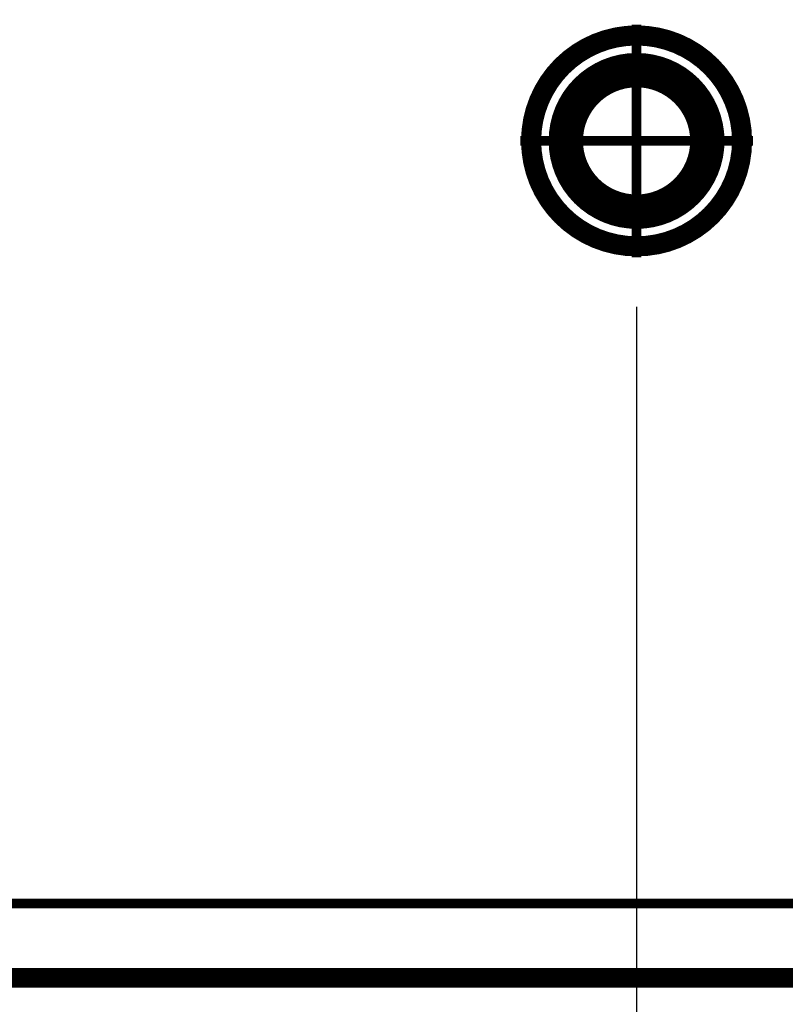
# Model space of a CAD drawing. Header units: millimetres. Extents: x 618 to 1482, y 17 to 575.
# Tile 76 of 96: x 1325 to 1345, y 162 to 187. Entities that reach past the tile are written whole.
import ezdxf

# ---------------------------------------------------------------- set-up
doc = ezdxf.new("R2010")
doc.units = ezdxf.units.MM
doc.linetypes.add('DOT_CENTER', pattern=[14, 12, -1, 0, -1])
doc.layers.add('1', color=7, linetype='Continuous')
doc.styles.add('CONVERTER_11', font='txt.shx', dxfattribs={"width": 0.9})
doc.dimstyles.new('ME10_DIM_22', dxfattribs={"dimtxt": 3.5, "dimasz": 0.18, "dimexe": 2.03, "dimexo": 1.27, "dimgap": 2.54, "dimtad": 1, "dimlfac": 0.03937, "dimzin": 4, "dimdsep": 46, "dimtxsty": 'CONVERTER_11', "dimsah": 1, "dimcen": 0.09, "dimclrd": 140, "dimclre": 140, "dimclrt": 4, "dimadec": 0, "dimazin": 0, "dimtfac": 1, "dimtdec": 4, "dimtix": 1, "dimtofl": 0, "dimtmove": 0, "dimatfit": 0, "dimfxl": 1, "dimtolj": 1, "dimtzin": 0, "dimarcsym": 0})

# ---------------------------------------------------------------- blocks, each defined once
blk = doc.blocks.new('CLS-M4-1_1__126', base_point=(1338.173, 181.404))
at = {"color": 7, "linetype": 'Continuous', "const_width": 0.5}
for points in [[(1338.423, 184.344, 1), (1343.803, 184.344, 1)], [(1339.113, 184.344, 1), (1343.113, 184.344, 1)], [(1339.492, 184.344, 1), (1342.734, 184.344, 1)]]:
    blk.add_lwpolyline(points, format="xyb", close=True, dxfattribs=at)
blk = doc.blocks.new('Chassis_Octoclock_Ettus__128', base_point=(1315.463, 162.682))
at = {"color": 7, "linetype": 'Continuous', "const_width": 0.5}
blk.add_lwpolyline([(1338.408, 184.344, 1), (1343.818, 184.344, 1)], format="xyb", close=True, dxfattribs=at)
at = {"color": 124, "linetype": 'Continuous', "const_width": 0.25}
blk.add_lwpolyline([(1316.792, 164.832), (1416.233, 164.832)], dxfattribs=at)
at = {"color": 7, "linetype": 'Continuous', "const_width": 0.5}
blk.add_lwpolyline([(1317.613, 162.932), (1415.413, 162.932)], dxfattribs=at)
at = {"layer": '1', "color": 30, "linetype": 'DOT_CENTER', "const_width": 0.25}
for points in [[(1341.113, 187.32), (1341.113, 181.369)], [(1344.088, 184.344), (1338.137, 184.344)]]:
    blk.add_lwpolyline(points, dxfattribs=at)
blk = doc.blocks.new('Assy_Chassis_Octoclock_Ettus__129', base_point=(1315.463, 162.682))
for name, p in [('Chassis_Octoclock_Ettus__128', (1315.463, 162.682)), ('CLS-M4-1_1__126', (1338.173, 181.404))]:
    blk.add_blockref(name, p)
blk = doc.blocks.new('Assy_Octoclock_Ettus__130', base_point=(1305.75, 162.682))
blk.add_blockref('Assy_Chassis_Octoclock_Ettus__129', (1315.463, 162.682))
blk = doc.blocks.new('*D254')
at = {"layer": '1', "color": 140, "linetype": 'Continuous'}
blk.add_line((1341.113, 180.099), (1341.113, 158.124), dxfattribs=at)
at = {"layer": '1', "color": 4, "insert": (1342.863, 147.097), "char_height": 3.5, "attachment_point": 7, "rotation": 90, "line_spacing_factor": 0.60024, "style": 'CONVERTER_11'}
blk.add_mtext('1.00', dxfattribs=at)
blk = doc.blocks.new('RIGHT1', base_point=(1363.259, 184.91))
blk.add_blockref('Assy_Octoclock_Ettus__130', (1305.75, 162.682))
at = {"layer": '1'}
dim = blk.add_ordinate_dim(feature_location=(1341.113, 181.369), offset=(0, -23.244), dtype=1, origin=(1315.713, 164.832), dimstyle='ME10_DIM_22', dxfattribs=at)
dim.commit()
dim.dimension.update_dxf_attribs({"geometry": '*D254', "text_midpoint": (1341.113, 151.341)})

msp = doc.modelspace()

# ---------------------------------------------------------------- block references
msp.add_blockref('RIGHT1', (1363.259, 184.91))

doc.saveas('drawing.dxf')
